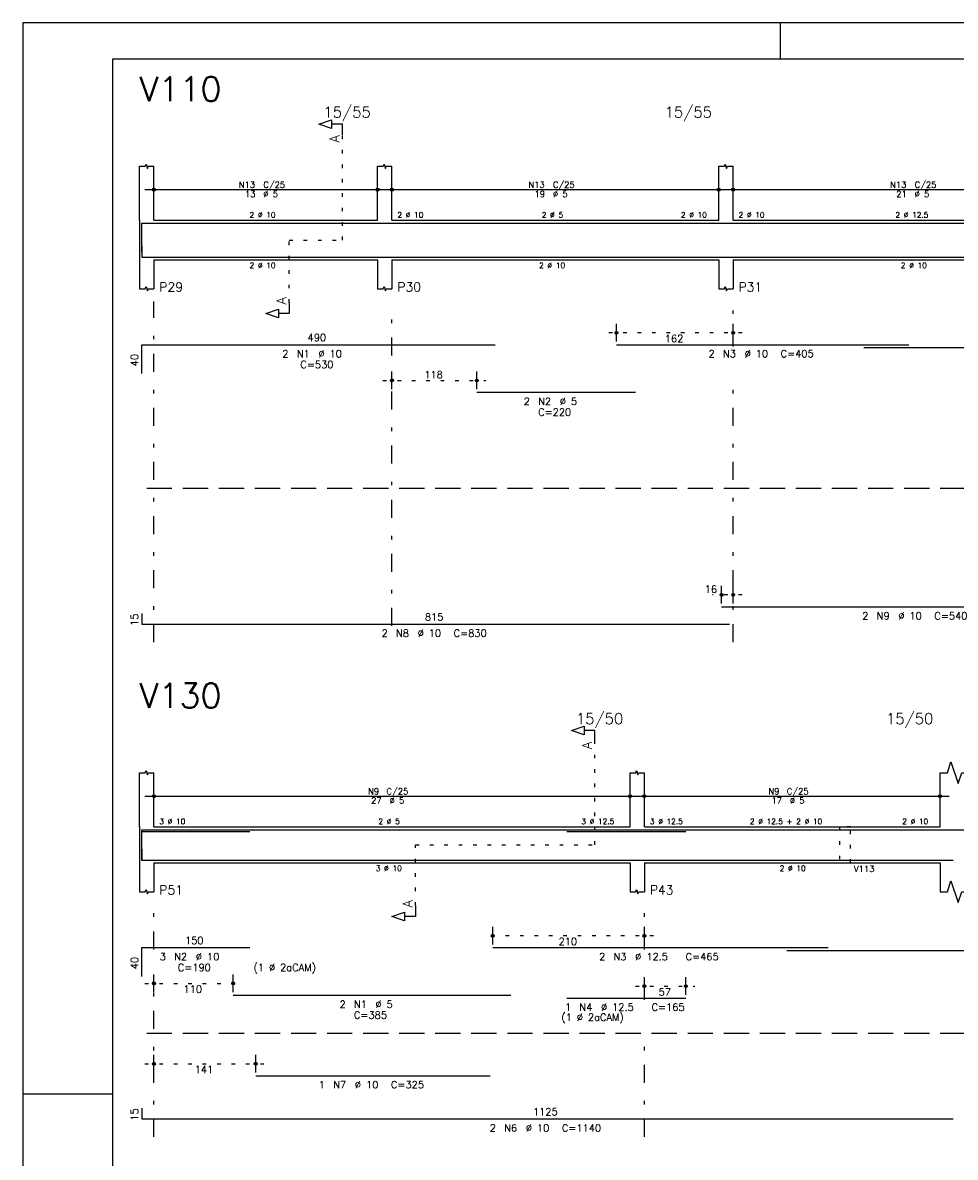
# Model space of a CAD drawing. Extents: x 0 to 84.1, y 0 to 59.4.
# Tile 3 of 9: x 0 to 25.9, y 27.9 to 59.4. Entities that reach past the tile are written whole.
import ezdxf

# ---------------------------------------------------------------- set-up
doc = ezdxf.new("R2010")
doc.units = 0
doc.header["$MEASUREMENT"] = 0
for name, pattern in [('ESTILO_TQS_0001', [1, 0.7, -0.3]), ('ESTILO_TQS_0002', [0.4, 0.1, -0.3]), ('ESTILO_TQS_0003', [1.5, 0.5, -0.4, 0.1, -0.5])]:
    doc.linetypes.add(name, pattern=pattern)
for name, color, linetype in [('1', 1, 'CONTINUOUS'), ('2', 2, 'CONTINUOUS'), ('4', 4, 'CONTINUOUS'), ('6', 6, 'CONTINUOUS'), ('7', 7, 'CONTINUOUS')]:
    doc.layers.add(name, color=color, linetype=linetype)
doc.styles.get("Standard").update_dxf_attribs({"font": 'ROMANS.SHX'})

msp = doc.modelspace()

# ---------------------------------------------------------------- linework, layer by layer
at = {"layer": '1', "linetype": 'ESTILO_TQS_0002'}
for p, q in [((8.865, 53.37), (8.865, 56.29)), ((7.39, 51.635), (7.39, 53.37)), ((7.39, 53.37), (8.865, 53.37)), ((19.95, 50.8), (16.21692, 50.8)), ((9.99, 49.48), (12.84286, 49.48)), ((19.95, 43.53), (19.13, 43.53)), ((15.865, 36.6), (15.865, 39.47)), ((10.89, 34.915), (10.89, 36.6)), ((10.89, 36.6), (15.865, 36.6)), ((17.49, 34.08), (12.78258, 34.08)), ((3.39, 32.76), (6.08464, 32.76)), ((16.99, 32.68), (18.63662, 32.68)), ((3.39, 30.53), (6.71, 30.53))]:
    msp.add_line(p, q, dxfattribs=at)
at = {"layer": '1', "linetype": 'ESTILO_TQS_0001'}
for p, q in [((3.44, 46.495), (42.5, 46.495)), ((3.44, 31.375), (39.24, 31.375))]:
    msp.add_line(p, q, dxfattribs=at)
at = {"layer": '1', "linetype": 'ESTILO_TQS_0002'}
msp.add_lwpolyline([(22.65, 37.1), (22.65, 36.1), (22.95, 36.1), (22.95, 37.1), (22.65, 37.1)], dxfattribs=at)
at = {"layer": '2', "linetype": 'Continuous'}
for p, q in [((84.100006, 59.400002), (0, 59.400002)), ((0, 59.400002), (0, 0)), ((21, 59.400002), (21, 58.400002)), ((3.24, 53.92), (3.24, 55.42)), ((3.64, 53.92), (3.64, 55.42)), ((9.84, 53.92), (9.84, 55.42)), ((10.24, 53.92), (10.24, 55.42)), ((19.3, 53.92), (19.3, 55.42)), ((19.7, 53.92), (19.7, 55.42)), ((3.39, 54.77), (10.09, 54.77)), ((3.64, 54.5), (3.64, 55.02)), ((9.84, 54.5), (9.84, 55.02)), ((9.99, 54.77), (19.55, 54.77)), ((10.24, 54.5), (10.24, 55.02)), ((19.3, 54.5), (19.3, 55.02)), ((19.45, 54.77), (30.15, 54.77)), ((19.7, 54.5), (19.7, 55.02)), ((3.64, 54.25), (3.64, 54.25)), ((9.84, 54.25), (9.84, 54.25)), ((10.24, 54.25), (10.24, 54.25)), ((19.3, 54.25), (19.3, 54.25)), ((19.7, 54.25), (19.7, 54.25)), ((3.24, 53.92), (3.24, 52.82)), ((3.64, 53.92), (9.84, 53.92)), ((10.24, 53.92), (19.3, 53.92)), ((19.7, 53.92), (29.9, 53.92)), ((3.24, 52.82), (3.24, 52.02)), ((3.64, 52.82), (9.84, 52.82)), ((3.64, 52.82), (3.64, 52.02)), ((9.84, 52.82), (9.84, 52.02)), ((10.24, 52.82), (19.3, 52.82)), ((10.24, 52.82), (10.24, 52.02)), ((19.3, 52.82), (19.3, 52.02)), ((19.7, 52.82), (29.9, 52.82)), ((19.7, 52.82), (19.7, 52.02)), ((16.46692, 50.56), (16.46692, 51.05)), ((19.7, 50.56), (19.7, 51.05)), ((16.46692, 50.46), (16.46692, 50.46)), ((19.7, 50.46), (19.7, 50.46)), ((10.24, 49.24), (10.24, 49.73)), ((12.59286, 49.24), (12.59286, 49.73)), ((10.24, 49.14), (10.24, 49.14)), ((12.59286, 49.14), (12.59286, 49.14)), ((19.38, 43.29), (19.38, 43.78)), ((19.7, 43.29), (19.7, 43.78)), ((19.38, 43.19), (19.38, 43.19)), ((19.7, 43.19), (19.7, 43.19)), ((3.24, 37.1), (3.24, 38.6)), ((3.64, 37.1), (3.64, 38.6)), ((16.84, 37.1), (16.84, 38.6)), ((17.24, 37.1), (17.24, 38.6)), ((25.44, 37.1), (25.44, 38.6)), ((3.64, 37.68), (3.64, 38.2)), ((16.84, 37.68), (16.84, 38.2)), ((17.24, 37.68), (17.24, 38.2)), ((25.44, 37.68), (25.44, 38.2)), ((3.39, 37.95), (17.09, 37.95)), ((16.99, 37.95), (25.69, 37.95)), ((3.64, 37.43), (3.64, 37.43)), ((16.84, 37.43), (16.84, 37.43)), ((17.24, 37.43), (17.24, 37.43)), ((25.44, 37.43), (25.44, 37.43)), ((3.24, 37.1), (3.24, 36.1)), ((3.64, 37.1), (16.84, 37.1)), ((17.24, 37.1), (25.44, 37.1)), ((3.24, 36.1), (3.24, 35.3)), ((3.64, 36.1), (16.84, 36.1)), ((3.64, 36.1), (3.64, 35.3)), ((16.84, 36.1), (16.84, 35.3)), ((17.24, 36.1), (25.44, 36.1)), ((17.24, 36.1), (17.24, 35.3)), ((25.44, 36.1), (25.44, 35.3)), ((13.03258, 33.84), (13.03258, 34.33)), ((17.24, 33.84), (17.24, 34.33)), ((13.03258, 33.74), (13.03258, 33.74)), ((17.24, 33.74), (17.24, 33.74)), ((3.64, 32.52), (3.64, 33.01)), ((5.83464, 32.52), (5.83464, 33.01)), ((17.24, 32.44), (17.24, 32.93)), ((18.38662, 32.44), (18.38662, 32.93)), ((3.64, 32.42), (3.64, 32.42)), ((5.83464, 32.42), (5.83464, 32.42)), ((17.24, 32.34), (17.24, 32.34)), ((18.38662, 32.34), (18.38662, 32.34)), ((3.64, 30.29), (3.64, 30.78)), ((6.46, 30.29), (6.46, 30.78)), ((3.64, 30.19), (3.64, 30.19)), ((6.46, 30.19), (6.46, 30.19)), ((0, 29.700001), (0.5, 29.700001)), ((0.5, 29.700001), (1.5, 29.700001)), ((1.5, 29.700001), (2.5, 29.700001))]:
    msp.add_line(p, q, dxfattribs=at)
at = {"layer": '2', "linetype": 'ESTILO_TQS_0003'}
for p, q in [((3.64, 42.22), (3.64, 51.67)), ((10.24, 42.672), (10.24, 51.67)), ((19.7, 50.422), (19.7, 51.67)), ((19.7, 42.22), (19.7, 49.618)), ((3.64, 33.702), (3.64, 34.9)), ((17.24, 33.702), (17.24, 34.9)), ((3.64, 28.5), (3.64, 32.898)), ((17.24, 32.302), (17.24, 32.898)), ((17.24, 28.5), (17.24, 31.498))]:
    msp.add_line(p, q, dxfattribs=at)
at = {"layer": '2', "linetype": 'Continuous'}
for points in [[(83.100006, 1), (2.5, 1), (2.5, 58.400002), (83.100006, 58.400002), (83.100006, 1)], [(8.865, 56.29), (8.865, 56.59), (8.565, 56.59), (8.565, 56.47), (8.215, 56.59), (8.565, 56.71), (8.565, 56.59)], [(3.24, 55.42), (3.4, 55.42), (3.42, 55.48), (3.46, 55.36), (3.48, 55.42), (3.64, 55.42)], [(9.84, 55.42), (10, 55.42), (10.02, 55.48), (10.06, 55.36), (10.08, 55.42), (10.24, 55.42)], [(19.3, 55.42), (19.46, 55.42), (19.48, 55.48), (19.52, 55.36), (19.54, 55.42), (19.7, 55.42)], [(3.24, 52.02), (3.4, 52.02), (3.42, 52.08), (3.46, 51.96), (3.48, 52.02), (3.64, 52.02)], [(9.84, 52.02), (10, 52.02), (10.02, 52.08), (10.06, 51.96), (10.08, 52.02), (10.24, 52.02)], [(19.3, 52.02), (19.46, 52.02), (19.48, 52.08), (19.52, 51.96), (19.54, 52.02), (19.7, 52.02)], [(7.39, 51.635), (7.39, 51.335), (7.09, 51.335), (7.09, 51.215), (6.74, 51.335), (7.09, 51.455), (7.09, 51.335)], [(15.865, 39.47), (15.865, 39.77), (15.565, 39.77), (15.565, 39.65), (15.215, 39.77), (15.565, 39.89), (15.565, 39.77)], [(25.44, 38.6), (25.64, 38.6), (25.74, 38.9), (25.94, 38.3), (26.04, 38.6), (26.24, 38.6)], [(3.24, 38.6), (3.4, 38.6), (3.42, 38.66), (3.46, 38.54), (3.48, 38.6), (3.64, 38.6)], [(16.84, 38.6), (17, 38.6), (17.02, 38.66), (17.06, 38.54), (17.08, 38.6), (17.24, 38.6)], [(25.44, 35.3), (25.64, 35.3), (25.74, 35.6), (25.94, 35), (26.04, 35.3), (26.24, 35.3)], [(3.24, 35.3), (3.4, 35.3), (3.42, 35.36), (3.46, 35.24), (3.48, 35.3), (3.64, 35.3)], [(16.84, 35.3), (17, 35.3), (17.02, 35.36), (17.06, 35.24), (17.08, 35.3), (17.24, 35.3)], [(10.89, 34.915), (10.89, 34.615), (10.59, 34.615), (10.59, 34.495), (10.24, 34.615), (10.59, 34.735), (10.59, 34.615)]]:
    msp.add_lwpolyline(points, dxfattribs=at)
for centre, radius in [((3.64, 54.77), 0.041625), ((3.64, 54.77), 0.02075), ((9.84, 54.77), 0.041625), ((9.84, 54.77), 0.02075), ((10.24, 54.77), 0.041625), ((10.24, 54.77), 0.02075), ((19.3, 54.77), 0.041625), ((19.3, 54.77), 0.02075), ((19.7, 54.77), 0.041625), ((19.7, 54.77), 0.02075), ((16.46692, 50.8), 0.04), ((16.46692, 50.8), 0.02), ((19.7, 50.8), 0.04), ((19.7, 50.8), 0.02), ((10.24, 49.48), 0.04), ((10.24, 49.48), 0.02), ((12.59286, 49.48), 0.04), ((12.59286, 49.48), 0.02), ((19.38, 43.53), 0.04), ((19.38, 43.53), 0.02), ((19.7, 43.53), 0.04), ((19.7, 43.53), 0.02), ((3.64, 37.95), 0.041625), ((3.64, 37.95), 0.02075), ((16.84, 37.95), 0.041625), ((16.84, 37.95), 0.02075), ((17.24, 37.95), 0.041625), ((17.24, 37.95), 0.02075), ((25.44, 37.95), 0.041625), ((25.44, 37.95), 0.02075), ((13.03258, 34.08), 0.04), ((13.03258, 34.08), 0.02), ((17.24, 34.08), 0.04), ((17.24, 34.08), 0.02), ((3.64, 32.76), 0.04), ((3.64, 32.76), 0.02), ((5.83464, 32.76), 0.04), ((5.83464, 32.76), 0.02), ((17.24, 32.68), 0.04), ((17.24, 32.68), 0.02), ((18.38662, 32.68), 0.04), ((18.38662, 32.68), 0.02), ((3.64, 30.53), 0.04), ((3.64, 30.53), 0.02), ((6.46, 30.53), 0.04), ((6.46, 30.53), 0.02)]:
    msp.add_circle(centre, radius, dxfattribs=at)
at = {"layer": '4', "linetype": 'Continuous'}
for p, q in [((3.3, 53.04), (3.3, 53.84)), ((3.3, 53.84), (13.1, 53.84)), ((12.59286, 53.84), (16.99286, 53.84)), ((16.46692, 53.84), (24.56692, 53.84)), ((23.32024, 53.84), (33.82024, 53.84)), ((3.3, 53.2), (3.3, 52.9)), ((3.3, 52.9), (19.6, 52.9)), ((19.38, 52.9), (30.18, 52.9)), ((3.3, 36.22), (3.3, 37.02)), ((3.3, 37.02), (6.3, 37.02)), ((3.3, 36.17), (3.3, 36.97)), ((3.3, 36.97), (6.3, 36.97)), ((5.83464, 37.02), (13.53464, 37.02)), ((13.03258, 37.02), (22.33258, 37.02)), ((15.08662, 36.97), (18.38662, 36.97)), ((21.18778, 37.02), (39.58778, 37.02)), ((3.3, 36.48), (3.3, 36.18)), ((3.3, 36.18), (25.8, 36.18)), ((6.46, 36.18), (12.96, 36.18))]:
    msp.add_line(p, q, dxfattribs=at)
at = {"layer": '6', "linetype": 'Continuous'}
for p, q in [((3.3, 49.67), (3.3, 50.47)), ((3.3, 50.47), (13.1, 50.47)), ((16.46692, 50.47), (24.56692, 50.47)), ((23.32024, 50.39), (33.82024, 50.39)), ((12.59286, 49.15), (16.99286, 49.15)), ((19.38, 43.2), (30.18, 43.2)), ((3.3, 43.02), (3.3, 42.72)), ((3.3, 42.72), (19.6, 42.72)), ((3.3, 32.95), (3.3, 33.75)), ((3.3, 33.75), (6.3, 33.75)), ((13.03258, 33.75), (22.33258, 33.75)), ((21.18778, 33.67), (39.58778, 33.67)), ((5.83464, 32.43), (13.53464, 32.43)), ((15.08662, 32.35), (18.38662, 32.35)), ((6.46, 30.2), (12.96, 30.2)), ((3.3, 29.3), (3.3, 29)), ((3.3, 29), (25.8, 29))]:
    msp.add_line(p, q, dxfattribs=at)

# ---------------------------------------------------------------- texts
at = {"layer": '2', "linetype": 'Continuous'}
for s, height, p in [('15/55', 0.3, (8.34, 56.77)), ('15/55', 0.3, (17.8, 56.77)), ('N13', 0.17, (5.992, 54.821)), ('C/25', 0.17, (6.672, 54.821)), ('N13', 0.17, (14.022, 54.821)), ('C/25', 0.17, (14.702, 54.821)), ('N13', 0.17, (24.052, 54.821)), ('C/25', 0.17, (24.732, 54.821)), ('13', 0.17, (6.162, 54.566)), ('%%c 5', 0.17, (6.672, 54.566)), ('19', 0.17, (14.192, 54.566)), ('%%c 5', 0.17, (14.702, 54.566)), ('21', 0.17, (24.222, 54.566)), ('%%c 5', 0.17, (24.732, 54.566)), ('2 %%c 10', 0.15, (6.29, 53.995)), ('2 %%c 10', 0.15, (10.39, 53.995)), ('2 %%c 5', 0.15, (14.395, 53.995)), ('2 %%c 10', 0.15, (18.25, 53.995)), ('2 %%c 10', 0.15, (19.85, 53.995)), ('2 %%c 12.5', 0.15, (24.2, 53.995)), ('2 %%c 10', 0.15, (6.29, 52.595)), ('2 %%c 10', 0.15, (14.32, 52.595)), ('2 %%c 10', 0.15, (24.35, 52.595)), ('P29', 0.25, (3.79, 51.945)), ('P30', 0.25, (10.39, 51.945)), ('P31', 0.25, (19.85, 51.945)), ('490', 0.2, (7.9, 50.57)), ('162', 0.2, (17.80346, 50.54)), ('2', 0.2, (7.2, 50.12)), ('N1', 0.2, (7.6, 50.12)), ('%%c 10', 0.2, (8.2, 50.12)), ('2', 0.2, (19.01692, 50.12)), ('N3', 0.2, (19.41692, 50.12)), ('%%c 10', 0.2, (20.01692, 50.12)), ('C=405', 0.2, (21.01692, 50.12)), ('C=530', 0.2, (7.7, 49.82)), ('118', 0.2, (11.13643, 49.54)), ('2', 0.2, (13.89286, 48.8)), ('N2', 0.2, (14.29286, 48.8)), ('%%c 5', 0.2, (14.89286, 48.8)), ('C=220', 0.2, (14.29286, 48.5)), ('16', 0.2, (18.913333, 43.59)), ('815', 0.2, (11.15, 42.82)), ('2', 0.2, (23.28, 42.85)), ('N9', 0.2, (23.68, 42.85)), ('%%c 10', 0.2, (24.28, 42.85)), ('C=540', 0.2, (25.28, 42.85)), ('2', 0.2, (9.95, 42.37)), ('N8', 0.2, (10.35, 42.37)), ('%%c 10', 0.2, (10.95, 42.37)), ('C=830', 0.2, (11.95, 42.37)), ('15/50', 0.3, (15.34, 39.95)), ('15/50', 0.3, (23.94, 39.95)), ('N9', 0.17, (9.577, 38.001)), ('C/25', 0.17, (10.087, 38.001)), ('N9', 0.17, (20.677, 38.001)), ('C/25', 0.17, (21.187, 38.001)), ('27', 0.17, (9.662, 37.746)), ('%%c 5', 0.17, (10.172, 37.746)), ('17', 0.17, (20.762, 37.746)), ('%%c 5', 0.17, (21.272, 37.746)), ('3 %%c 10', 0.15, (3.79, 37.175)), ('2 %%c 5', 0.15, (9.865, 37.175)), ('3 %%c 12.5', 0.15, (15.49, 37.175)), ('3 %%c 12.5', 0.15, (17.39, 37.175)), ('2 %%c 12.5 + 2 %%c 10', 0.15, (20.165, 37.175)), ('2 %%c 10', 0.15, (24.39, 37.175)), ('3 %%c 10', 0.15, (9.79, 35.875)), ('2 %%c 10', 0.15, (20.99, 35.875)), ('V113', 0.17, (23.05, 35.85)), ('P51', 0.25, (3.79, 35.225)), ('P43', 0.25, (17.39, 35.225)), ('150', 0.2, (4.5, 33.85)), ('210', 0.2, (14.85629, 33.82)), ('3', 0.2, (3.8, 33.4)), ('N2', 0.2, (4.2, 33.4)), ('%%c 10', 0.2, (4.8, 33.4)), ('2', 0.2, (15.98258, 33.4)), ('N3', 0.2, (16.38258, 33.4)), ('%%c 12.5', 0.2, (16.98258, 33.4)), ('C=465', 0.2, (18.38258, 33.4)), ('C=190', 0.2, (4.3, 33.1)), ('(1 %%c 2aCAM)', 0.2, (6.4, 33.1)), ('110', 0.2, (4.45732, 32.5)), ('57', 0.2, (17.63331, 32.42)), ('2', 0.2, (8.78464, 32.08)), ('N1', 0.2, (9.18464, 32.08)), ('%%c 5', 0.2, (9.78464, 32.08)), ('1', 0.2, (15.03662, 32)), ('N4', 0.2, (15.43662, 32)), ('%%c 12.5', 0.2, (16.03662, 32)), ('C=165', 0.2, (17.43662, 32)), ('C=385', 0.2, (9.18464, 31.78)), ('(1 %%c 2aCAM)', 0.2, (14.93662, 31.72)), ('141', 0.2, (4.77, 30.27)), ('1', 0.2, (8.21, 29.85)), ('N7', 0.2, (8.61, 29.85)), ('%%c 10', 0.2, (9.21, 29.85)), ('C=325', 0.2, (10.21, 29.85)), ('1125', 0.2, (14.15, 29.1)), ('2', 0.2, (12.95, 28.65)), ('N6', 0.2, (13.35, 28.65)), ('%%c 10', 0.2, (13.95, 28.65)), ('C=1140', 0.2, (14.95, 28.65))]:
    msp.add_text(s, height=height, dxfattribs=at).set_placement(p)
for s, height, p in [('A', 0.272, (8.7834, 56.0724)), ('A', 0.272, (7.3084, 51.5806)), ('40', 0.2, (3.2, 49.87)), ('15', 0.2, (3.2, 42.67)), ('A', 0.272, (15.7834, 39.2524)), ('A', 0.272, (10.8084, 34.8606)), ('40', 0.2, (3.2, 33.15)), ('15', 0.2, (3.2, 28.95))]:
    msp.add_text(s, height=height, rotation=90, dxfattribs=at).set_placement(p)
at = {"layer": '7', "linetype": 'Continuous'}
for s, p in [('V110', (3.24, 57.22)), ('V130', (3.24, 40.4))]:
    msp.add_text(s, height=0.68, dxfattribs=at).set_placement(p)

doc.saveas('drawing.dxf')
